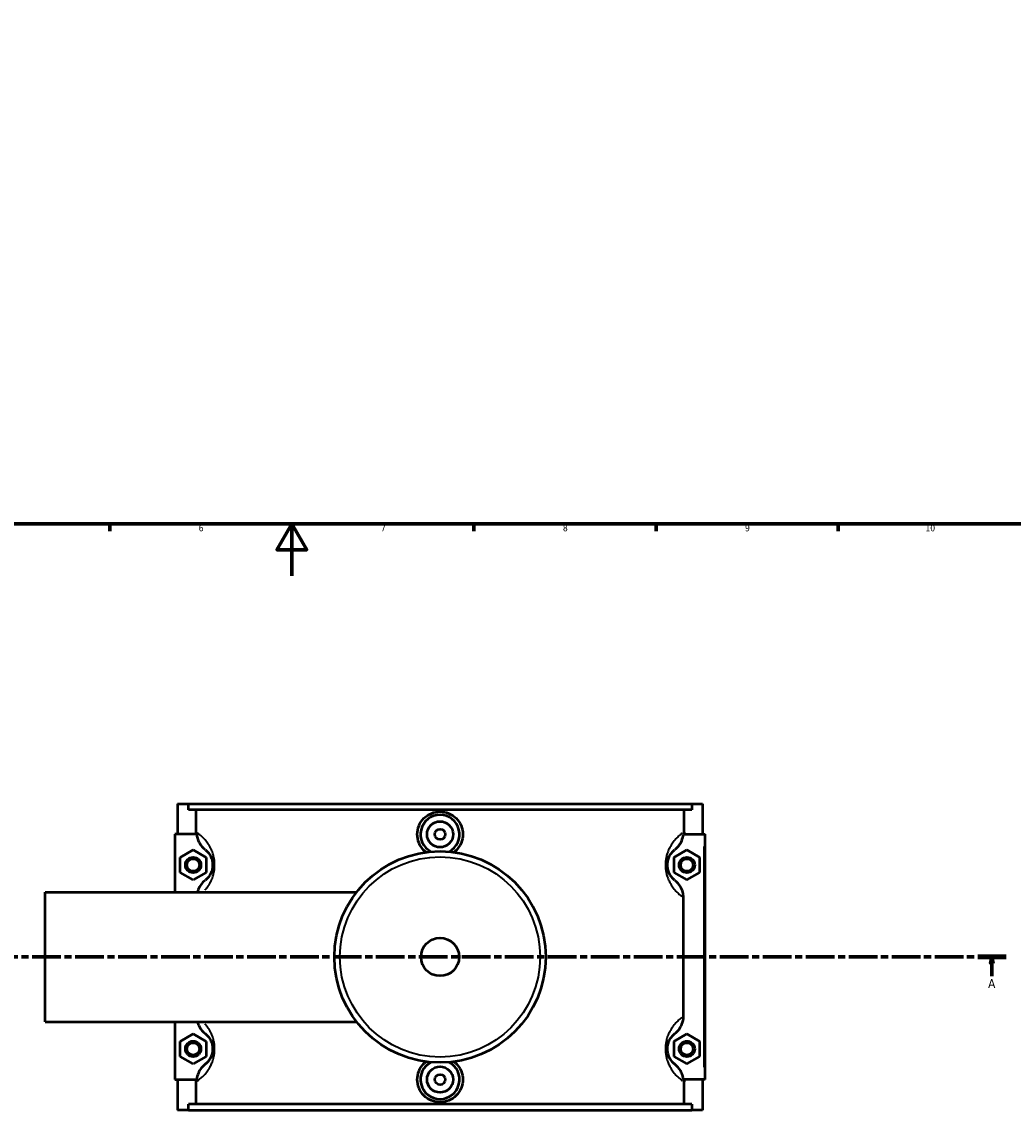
# Model space of a CAD drawing. Header units: millimetres. Extents: x 0 to 974, y -206 to 1211.
# Tile 3 of 8: x 317 to 698, y -206 to 213. Entities that reach past the tile are written whole.
import ezdxf

# ---------------------------------------------------------------- set-up
doc = ezdxf.new("R2010")
doc.units = ezdxf.units.MM
doc.linetypes.add('CHAIN', pattern=[0.3543, 0.2362, -0.0295, 0.0591, -0.0295])
for name, color, linetype, lineweight in [('Border (ISO)', 7, 'Continuous', 70), ('Section Line (ISO)', 7, 'CHAIN', 70), ('Visible (ISO)', 7, 'Continuous', 50), ('Visible Narrow (ISO)', 7, 'Continuous', 35)]:
    doc.layers.add(name, color=color, linetype=linetype, lineweight=lineweight)
doc.styles.add('Label Text (ISO)', font='tahoma.ttf')
doc.styles.add('Note Text (ISO)', font='tahoma.ttf')

# ---------------------------------------------------------------- blocks, each defined once
blk = doc.blocks.new('Borders Default Border')
at = {"layer": 'Border (ISO)'}
for p, q in [((350.42, 20), (350.42, 17.1)), ((490.58, 20), (490.58, 17.1)), ((560.67, 20), (560.67, 17.1)), ((630.75, 20), (630.75, 17.1))]:
    blk.add_line(p, q, dxfattribs=at)
at = {"layer": 'Border (ISO)', "flags": 128}
for points in [[(20, 20), (20, 574), (821, 574), (821, 20), (20, 20)], [(420.5, 0), (420.5, 20), (414.73, 10), (426.27, 10), (420.5, 20)]]:
    blk.add_lwpolyline(points, dxfattribs=at)
at = {"layer": 'Border (ISO)', "color": 232, "true_color": 0xca0064, "char_height": 2.5, "attachment_point": 7, "style": 'Note Text (ISO)'}
for s, insert in [('6', (384.66, 17.05)), ('7', (454.77, 17.1)), ('8', (524.81, 17.04)), ('9', (594.88, 17.05)), ('10', (664.29, 17.05))]:
    blk.add_mtext(s, dxfattribs=dict(at, insert=insert))
blk = doc.blocks.new('2dTransSection0')
at = {"layer": 'Section Line (ISO)', "linetype": 'CHAIN', "ltscale": 46.681}
blk.add_line((270.95, -146.75), (695.37, -146.75), dxfattribs=at)
at = {"layer": 'Section Line (ISO)', "linetype": 'Continuous', "lineweight": 140}
for p, q in [((270.95, -146.75), (281.89, -146.75)), ((684.43, -146.75), (695.37, -146.75))]:
    blk.add_line(p, q, dxfattribs=at)
at = {"layer": 'Section Line (ISO)', "linetype": 'Continuous'}
for p, q in [((276.42, -146.75), (275.92, -149.25)), ((275.92, -149.25), (276.92, -149.25)), ((276.42, -149.25), (276.42, -146.75)), ((276.92, -149.25), (276.42, -146.75)), ((276.42, -154.16), (276.42, -149.25)), ((689.9, -146.75), (689.4, -149.25)), ((689.4, -149.25), (690.4, -149.25)), ((689.9, -149.25), (689.9, -146.75)), ((690.4, -149.25), (689.9, -146.75)), ((689.9, -154.16), (689.9, -149.25))]:
    blk.add_line(p, q, dxfattribs=at)
at = {"layer": 'Section Line (ISO)', "linetype": 'Continuous', "flags": 128}
for points in [[(276.92, -149.25), (276.42, -146.75), (275.92, -149.25), (276.92, -149.25)], [(690.4, -149.25), (689.9, -146.75), (689.4, -149.25), (690.4, -149.25)]]:
    blk.add_lwpolyline(points, dxfattribs=at)
at = {"layer": 'Section Line (ISO)'}
for points in [[(276.92, -149.25), (276.42, -146.75), (275.92, -149.25), (276.92, -149.25)], [(690.4, -149.25), (689.9, -146.75), (689.4, -149.25), (690.4, -149.25)]]:
    blk.add_solid(points, dxfattribs=at)
at = {"layer": 'Section Line (ISO)', "char_height": 3.5, "attachment_point": 7, "style": 'Label Text (ISO)'}
for insert in [(274.93, -158.75), (688.41, -158.75)]:
    blk.add_mtext('A', dxfattribs=dict(at, insert=insert))

msp = doc.modelspace()

# ---------------------------------------------------------------- linework, layer by layer
at = {"layer": 'Visible (ISO)'}
for p, q in [((376.531, -87.754), (376.531, -99.554)), ((376.531, -87.754), (380.695, -87.754)), ((380.695, -87.754), (574.367, -87.754)), ((380.695, -90.114), (380.695, -87.754)), ((574.367, -87.754), (574.367, -90.114)), ((574.367, -87.754), (578.531, -87.754)), ((578.531, -87.754), (578.531, -99.554)), ((574.367, -90.114), (380.695, -90.114)), ((383.638, -98.686), (383.638, -90.114)), ((571.425, -98.686), (571.425, -90.114)), ((383.889, -99.554), (375.531, -99.554)), ((375.531, -99.554), (375.531, -121.754)), ((571.173, -99.554), (579.031, -99.554)), ((579.031, -99.554), (579.531, -99.554)), ((579.531, -193.954), (579.531, -99.554)), ((377.531, -108.467), (382.531, -105.581)), ((377.531, -114.241), (377.531, -108.467)), ((382.531, -105.581), (387.531, -108.467)), ((387.531, -108.467), (387.531, -114.241)), ((572.531, -105.581), (567.531, -108.467)), ((567.531, -108.467), (567.531, -114.241)), ((577.531, -108.467), (572.531, -105.581)), ((577.531, -114.241), (577.531, -108.467)), ((382.531, -117.128), (377.531, -114.241)), ((387.531, -114.241), (382.531, -117.128)), ((567.531, -114.241), (572.531, -117.128)), ((572.531, -117.128), (577.531, -114.241)), ((325.531, -171.754), (325.531, -121.754)), ((325.531, -121.754), (445.457, -121.754)), ((571.206, -169.629), (571.206, -123.879)), ((325.531, -171.754), (445.457, -171.754)), ((375.531, -171.754), (375.531, -193.954)), ((377.531, -179.267), (382.531, -176.381)), ((377.531, -185.041), (377.531, -179.267)), ((382.531, -176.381), (387.531, -179.267)), ((387.531, -179.267), (387.531, -185.041)), ((572.531, -176.381), (567.531, -179.267)), ((567.531, -179.267), (567.531, -185.041)), ((577.531, -179.267), (572.531, -176.381)), ((577.531, -185.041), (577.531, -179.267)), ((382.531, -187.928), (377.531, -185.041)), ((387.531, -185.041), (382.531, -187.928)), ((567.531, -185.041), (572.531, -187.928)), ((572.531, -187.928), (577.531, -185.041)), ((375.531, -193.954), (383.889, -193.954)), ((376.531, -193.954), (376.531, -205.754)), ((383.638, -203.394), (383.638, -194.823)), ((579.031, -193.954), (571.173, -193.954)), ((571.425, -203.394), (571.425, -194.823)), ((578.531, -193.954), (578.531, -205.754)), ((579.531, -193.954), (579.031, -193.954)), ((574.367, -203.394), (380.695, -203.394)), ((380.695, -205.754), (380.695, -203.394)), ((574.367, -203.394), (574.367, -205.754)), ((380.695, -205.754), (376.531, -205.754)), ((380.695, -205.754), (574.367, -205.754)), ((578.531, -205.754), (574.367, -205.754))]:
    msp.add_line(p, q, dxfattribs=at)
for centre, radius in [((477.531, -99.554), 5), ((477.531, -99.554), 2), ((382.531, -111.354), 3), ((477.531, -146.754), 40.667), ((572.531, -111.354), 3), ((382.531, -111.354), 2.4), ((572.531, -111.354), 2.4), ((477.531, -146.754), 7.32), ((382.531, -182.154), 3), ((382.531, -182.154), 2.4), ((572.531, -182.154), 3), ((572.531, -182.154), 2.4), ((477.531, -193.954), 5), ((477.531, -193.954), 2)]:
    msp.add_circle(centre, radius, dxfattribs=at)
for centre, start, end in [((477.531, -99.554), 297.09262, 242.90738), ((477.531, -193.954), 117.09262, 62.90738)]:
    msp.add_arc(centre, 7.5, start, end, dxfattribs=at)
for points, knots in [([(472.158, -106.443), (471.868, -106.219), (471.596, -105.98), (470.566, -104.957), (469.89, -103.976), (468.993, -101.824), (468.771, -100.653), (468.771, -98.455), (468.993, -97.284), (469.89, -95.132), (470.566, -94.151), (472.123, -92.604), (473.107, -91.935), (475.262, -91.047), (476.433, -90.829), (478.629, -90.829), (479.8, -91.047), (481.956, -91.935), (482.94, -92.604), (484.497, -94.151), (485.173, -95.132), (486.07, -97.284), (486.291, -98.455), (486.291, -99.554)], [1.8705015, 1.8705015, 1.8705015, 1.8705015, 1.9767592, 1.9767592, 2.3064215, 2.3064215, 2.6360837, 2.6360837, 2.965746, 2.965746, 3.2954082, 3.2954082, 3.6247669, 3.6247669, 3.9541256, 3.9541256, 4.2834843, 4.2834843, 4.6128429, 4.6128429, 4.9425052, 4.9425052, 5.2721674, 5.2721674, 5.2721674, 5.2721674]), ([(383.889, -99.554), (383.934, -100.052), (384.025, -100.544), (384.341, -101.665), (384.597, -102.28), (385.484, -103.859), (386.244, -104.737), (387.149, -105.444)], [-0.6938751, -0.6938751, -0.6938751, -0.6938751, -0.54363219, -0.54363219, -0.34440996, -0.34440996, 0, 0, 0, 0]), ([(486.291, -99.554), (486.291, -100.653), (486.07, -101.824), (485.173, -103.976), (484.497, -104.957), (483.467, -105.98), (483.194, -106.219), (482.904, -106.443)], [0, 0, 0, 0, 0.32966226, 0.32966226, 0.65932451, 0.65932451, 0.76558225, 0.76558225, 0.76558225, 0.76558225]), ([(567.914, -105.444), (568.476, -105.005), (568.983, -104.499), (569.868, -103.365), (570.242, -102.739), (570.876, -101.271), (571.095, -100.421), (571.173, -99.554)], [-0.74331412, -0.74331412, -0.74331412, -0.74331412, -0.52961225, -0.52961225, -0.31209166, -0.31209166, -0.0501672, -0.0501672, -0.0501672, -0.0501672]), ([(387.149, -105.444), (387.267, -105.536), (387.393, -105.641), (387.7, -105.915), (387.886, -106.095), (388.28, -106.529), (388.489, -106.783), (388.863, -107.324), (389.027, -107.589), (389.29, -108.095), (389.391, -108.312), (389.594, -108.815), (389.694, -109.106), (389.836, -109.64), (389.887, -109.869), (389.967, -110.348), (389.997, -110.598), (390.026, -111.018), (390.031, -111.186), (390.031, -111.354), (390.031, -111.522), (390.026, -111.69), (389.997, -112.11), (389.967, -112.36), (389.887, -112.839), (389.836, -113.069), (389.694, -113.603), (389.594, -113.893), (389.391, -114.396), (389.29, -114.613), (389.027, -115.119), (388.863, -115.384), (388.489, -115.925), (388.28, -116.18), (387.886, -116.613), (387.7, -116.793), (387.393, -117.068), (387.267, -117.172), (387.149, -117.264)], [0.9250872, 0.9250872, 0.9250872, 0.9250872, 1.2377858, 1.2377858, 1.6451547, 1.6451547, 2.0594948, 2.0594948, 2.3782179, 2.3782179, 2.5869841, 2.5869841, 2.8203842, 2.8203842, 2.980182, 2.980182, 3.140006, 3.140006, 3.2440869, 3.2440869, 3.2440869, 3.3481679, 3.3481679, 3.5079919, 3.5079919, 3.6677896, 3.6677896, 3.9011898, 3.9011898, 4.109956, 4.109956, 4.4286791, 4.4286791, 4.8430191, 4.8430191, 5.2503881, 5.2503881, 5.5630867, 5.5630867, 5.5630867, 5.5630867]), ([(567.914, -117.264), (567.796, -117.172), (567.669, -117.068), (567.362, -116.793), (567.176, -116.613), (566.782, -116.18), (566.574, -115.925), (566.2, -115.384), (566.035, -115.119), (565.773, -114.613), (565.671, -114.396), (565.468, -113.893), (565.369, -113.603), (565.226, -113.069), (565.176, -112.839), (565.095, -112.36), (565.065, -112.11), (565.037, -111.69), (565.031, -111.522), (565.031, -111.354), (565.031, -111.186), (565.037, -111.018), (565.065, -110.598), (565.095, -110.348), (565.176, -109.869), (565.226, -109.64), (565.369, -109.106), (565.468, -108.815), (565.671, -108.312), (565.773, -108.095), (566.035, -107.589), (566.2, -107.324), (566.574, -106.783), (566.782, -106.529), (567.176, -106.095), (567.362, -105.915), (567.669, -105.641), (567.796, -105.536), (567.914, -105.444)], [0.9250871, 0.9250871, 0.9250871, 0.9250871, 1.2377855, 1.2377855, 1.6451549, 1.6451549, 2.0594949, 2.0594949, 2.3782179, 2.3782179, 2.5869841, 2.5869841, 2.8203842, 2.8203842, 2.980182, 2.980182, 3.140006, 3.140006, 3.2440869, 3.2440869, 3.2440869, 3.3481679, 3.3481679, 3.5079918, 3.5079918, 3.6677896, 3.6677896, 3.9011898, 3.9011898, 4.1099559, 4.1099559, 4.4286789, 4.4286789, 4.8430189, 4.8430189, 5.2503883, 5.2503883, 5.5630867, 5.5630867, 5.5630867, 5.5630867]), ([(387.149, -117.264), (386.556, -117.727), (386.025, -118.264), (385.108, -119.471), (384.727, -120.139), (384.325, -121.146), (384.224, -121.448), (384.141, -121.754)], [-0.76585895, -0.76585895, -0.76585895, -0.76585895, -0.54066017, -0.54066017, -0.31131092, -0.31131092, -0.2157442, -0.2157442, -0.2157442, -0.2157442]), ([(571.206, -123.879), (571.206, -123.174), (571.113, -122.472), (570.75, -121.113), (570.484, -120.461), (569.578, -118.849), (568.819, -117.971), (567.914, -117.264)], [-0.76665576, -0.76665576, -0.76665576, -0.76665576, -0.55488933, -0.55488933, -0.34440996, -0.34440996, 0, 0, 0, 0]), ([(384.141, -171.754), (384.322, -172.419), (384.585, -173.058), (385.484, -174.659), (386.244, -175.537), (387.149, -176.244)], [-0.55116301, -0.55116301, -0.55116301, -0.55116301, -0.34440996, -0.34440996, 0, 0, 0, 0]), ([(567.914, -176.244), (568.506, -175.781), (569.037, -175.245), (569.955, -174.037), (570.335, -173.369), (571.004, -171.694), (571.206, -170.667), (571.206, -169.629)], [-0.76585895, -0.76585895, -0.76585895, -0.76585895, -0.54066017, -0.54066017, -0.31131092, -0.31131092, 0, 0, 0, 0]), ([(387.149, -176.244), (387.267, -176.336), (387.393, -176.441), (387.7, -176.715), (387.886, -176.895), (388.28, -177.329), (388.489, -177.583), (388.863, -178.124), (389.027, -178.389), (389.29, -178.895), (389.391, -179.112), (389.594, -179.615), (389.694, -179.906), (389.836, -180.44), (389.887, -180.669), (389.967, -181.148), (389.997, -181.398), (390.026, -181.818), (390.031, -181.986), (390.031, -182.154), (390.031, -182.322), (390.026, -182.49), (389.997, -182.91), (389.967, -183.16), (389.887, -183.639), (389.836, -183.869), (389.694, -184.403), (389.594, -184.693), (389.391, -185.196), (389.29, -185.413), (389.027, -185.919), (388.863, -186.184), (388.489, -186.725), (388.28, -186.98), (387.886, -187.413), (387.7, -187.593), (387.393, -187.868), (387.267, -187.972), (387.149, -188.064)], [0.9250872, 0.9250872, 0.9250872, 0.9250872, 1.2377858, 1.2377858, 1.6451547, 1.6451547, 2.0594948, 2.0594948, 2.3782179, 2.3782179, 2.5869841, 2.5869841, 2.8203842, 2.8203842, 2.980182, 2.980182, 3.140006, 3.140006, 3.2440869, 3.2440869, 3.2440869, 3.3481679, 3.3481679, 3.5079919, 3.5079919, 3.6677896, 3.6677896, 3.9011898, 3.9011898, 4.109956, 4.109956, 4.4286791, 4.4286791, 4.8430191, 4.8430191, 5.2503881, 5.2503881, 5.5630867, 5.5630867, 5.5630867, 5.5630867]), ([(567.914, -188.064), (567.796, -187.972), (567.669, -187.868), (567.362, -187.593), (567.176, -187.413), (566.782, -186.98), (566.574, -186.725), (566.2, -186.184), (566.035, -185.919), (565.773, -185.413), (565.671, -185.196), (565.468, -184.693), (565.369, -184.403), (565.226, -183.869), (565.176, -183.639), (565.095, -183.16), (565.065, -182.91), (565.037, -182.49), (565.031, -182.322), (565.031, -182.154), (565.031, -181.986), (565.037, -181.818), (565.065, -181.398), (565.095, -181.148), (565.176, -180.669), (565.226, -180.44), (565.369, -179.906), (565.468, -179.615), (565.671, -179.112), (565.773, -178.895), (566.035, -178.389), (566.2, -178.124), (566.574, -177.583), (566.782, -177.329), (567.176, -176.895), (567.362, -176.715), (567.669, -176.441), (567.796, -176.336), (567.914, -176.244)], [0.9250871, 0.9250871, 0.9250871, 0.9250871, 1.2377855, 1.2377855, 1.6451549, 1.6451549, 2.0594949, 2.0594949, 2.3782179, 2.3782179, 2.5869841, 2.5869841, 2.8203842, 2.8203842, 2.980182, 2.980182, 3.140006, 3.140006, 3.2440869, 3.2440869, 3.2440869, 3.3481679, 3.3481679, 3.5079918, 3.5079918, 3.6677896, 3.6677896, 3.9011898, 3.9011898, 4.1099559, 4.1099559, 4.4286789, 4.4286789, 4.8430189, 4.8430189, 5.2503883, 5.2503883, 5.5630867, 5.5630867, 5.5630867, 5.5630867]), ([(387.149, -188.064), (386.587, -188.503), (386.08, -189.009), (385.194, -190.143), (384.821, -190.769), (384.186, -192.237), (383.968, -193.087), (383.889, -193.954)], [-0.74331412, -0.74331412, -0.74331412, -0.74331412, -0.52961225, -0.52961225, -0.31209166, -0.31209166, -0.0501672, -0.0501672, -0.0501672, -0.0501672]), ([(486.291, -193.954), (486.291, -195.053), (486.07, -196.224), (485.173, -198.376), (484.497, -199.357), (482.94, -200.904), (481.956, -201.573), (479.8, -202.461), (478.629, -202.679), (476.433, -202.679), (475.262, -202.461), (473.107, -201.573), (472.123, -200.904), (470.566, -199.357), (469.89, -198.376), (468.993, -196.224), (468.771, -195.053), (468.771, -193.954), (468.771, -192.855), (468.993, -191.684), (469.89, -189.532), (470.566, -188.551), (471.596, -187.528), (471.868, -187.289), (472.158, -187.066)], [2.6360837, 2.6360837, 2.6360837, 2.6360837, 2.965746, 2.965746, 3.2954082, 3.2954082, 3.6247669, 3.6247669, 3.9541256, 3.9541256, 4.2834843, 4.2834843, 4.6128429, 4.6128429, 4.9425052, 4.9425052, 5.2721674, 5.2721674, 5.2721674, 5.6018297, 5.6018297, 5.931492, 5.931492, 6.0377497, 6.0377497, 6.0377497, 6.0377497]), ([(482.904, -187.066), (483.194, -187.289), (483.467, -187.528), (484.497, -188.551), (485.173, -189.532), (486.07, -191.684), (486.291, -192.855), (486.291, -193.954)], [7.14266892, 7.14266892, 7.14266892, 7.14266892, 7.24892666, 7.24892666, 7.57858892, 7.57858892, 7.90825117, 7.90825117, 7.90825117, 7.90825117]), ([(571.173, -193.954), (571.128, -193.457), (571.037, -192.964), (570.722, -191.843), (570.465, -191.228), (569.578, -189.649), (568.819, -188.771), (567.914, -188.064)], [-0.6938751, -0.6938751, -0.6938751, -0.6938751, -0.54363219, -0.54363219, -0.34440996, -0.34440996, 0, 0, 0, 0])]:
    msp.add_open_spline(points, degree=3, knots=knots, dxfattribs=at)
for points in [[(383.685, -99.554), (383.654, -99.266), (383.638, -98.976), (383.638, -98.686)], [(571.425, -98.686), (571.425, -98.976), (571.409, -99.266), (571.378, -99.554)], [(383.638, -194.823), (383.638, -194.532), (383.654, -194.242), (383.685, -193.954)], [(571.378, -193.954), (571.409, -194.242), (571.425, -194.532), (571.425, -194.823)]]:
    msp.add_open_spline(points, degree=3, dxfattribs=at)
at = {"layer": 'Visible Narrow (ISO)'}
msp.add_line((579.031, -104.274), (579.031, -189.234), dxfattribs=at)
msp.add_circle((477.531, -146.754), 38.525, dxfattribs=at)
for points, knots in [([(387.128, -121.004), (387.35, -120.747), (387.576, -120.47), (388.17, -119.683), (388.54, -119.135), (389.132, -118.09), (389.361, -117.641), (389.818, -116.602), (390.043, -116.001), (390.364, -114.897), (390.478, -114.423), (390.66, -113.433), (390.728, -112.917), (390.791, -112.048), (390.804, -111.701), (390.804, -111.354), (390.804, -111.007), (390.791, -110.66), (390.728, -109.791), (390.66, -109.275), (390.478, -108.285), (390.364, -107.811), (390.043, -106.707), (389.818, -106.107), (389.361, -105.068), (389.132, -104.618), (388.54, -103.573), (388.17, -103.025), (387.327, -101.907), (386.856, -101.382), (385.968, -100.486), (385.549, -100.113), (384.791, -99.493), (384.449, -99.238), (384.133, -99.018)], [-4.626189, -4.626189, -4.626189, -4.626189, -4.4286791, -4.4286791, -4.109956, -4.109956, -3.9011898, -3.9011898, -3.6677896, -3.6677896, -3.5079919, -3.5079919, -3.3481679, -3.3481679, -3.2440869, -3.2440869, -3.2440869, -3.140006, -3.140006, -2.980182, -2.980182, -2.8203842, -2.8203842, -2.5869841, -2.5869841, -2.3782179, -2.3782179, -2.0594948, -2.0594948, -1.6451547, -1.6451547, -1.2377858, -1.2377858, -0.8571293, -0.8571293, -0.8571293, -0.8571293]), ([(570.815, -99.099), (570.532, -99.3), (570.228, -99.529), (569.514, -100.113), (569.094, -100.486), (568.206, -101.382), (567.736, -101.907), (566.893, -103.025), (566.523, -103.573), (565.93, -104.618), (565.701, -105.068), (565.244, -106.107), (565.019, -106.707), (564.698, -107.811), (564.584, -108.285), (564.402, -109.275), (564.335, -109.791), (564.271, -110.66), (564.258, -111.007), (564.258, -111.354), (564.258, -111.701), (564.271, -112.048), (564.335, -112.917), (564.402, -113.433), (564.584, -114.423), (564.698, -114.897), (565.019, -116.001), (565.244, -116.602), (565.701, -117.641), (565.93, -118.09), (566.523, -119.135), (566.893, -119.683), (567.736, -120.801), (568.206, -121.327), (569.094, -122.223), (569.514, -122.595), (570.137, -123.105), (570.358, -123.276), (570.569, -123.432)], [-5.5855483, -5.5855483, -5.5855483, -5.5855483, -5.2503883, -5.2503883, -4.8430189, -4.8430189, -4.4286789, -4.4286789, -4.1099559, -4.1099559, -3.9011898, -3.9011898, -3.6677896, -3.6677896, -3.5079918, -3.5079918, -3.3481679, -3.3481679, -3.2440869, -3.2440869, -3.2440869, -3.140006, -3.140006, -2.980182, -2.980182, -2.8203842, -2.8203842, -2.5869841, -2.5869841, -2.3782179, -2.3782179, -2.0594949, -2.0594949, -1.6451549, -1.6451549, -1.2377855, -1.2377855, -0.9975561, -0.9975561, -0.9975561, -0.9975561]), ([(570.569, -170.076), (570.358, -170.232), (570.137, -170.403), (569.514, -170.913), (569.094, -171.286), (568.206, -172.182), (567.736, -172.707), (566.893, -173.825), (566.523, -174.373), (565.93, -175.418), (565.701, -175.868), (565.244, -176.907), (565.019, -177.507), (564.698, -178.611), (564.584, -179.085), (564.402, -180.075), (564.335, -180.591), (564.271, -181.46), (564.258, -181.807), (564.258, -182.154), (564.258, -182.501), (564.271, -182.848), (564.335, -183.717), (564.402, -184.233), (564.584, -185.223), (564.698, -185.697), (565.019, -186.801), (565.244, -187.402), (565.701, -188.441), (565.93, -188.89), (566.523, -189.935), (566.893, -190.483), (567.736, -191.601), (568.206, -192.127), (569.094, -193.023), (569.514, -193.395), (570.228, -193.98), (570.532, -194.209), (570.815, -194.41)], [-5.4906177, -5.4906177, -5.4906177, -5.4906177, -5.2503883, -5.2503883, -4.8430189, -4.8430189, -4.4286789, -4.4286789, -4.1099559, -4.1099559, -3.9011898, -3.9011898, -3.6677896, -3.6677896, -3.5079918, -3.5079918, -3.3481679, -3.3481679, -3.2440869, -3.2440869, -3.2440869, -3.140006, -3.140006, -2.980182, -2.980182, -2.8203842, -2.8203842, -2.5869841, -2.5869841, -2.3782179, -2.3782179, -2.0594949, -2.0594949, -1.6451549, -1.6451549, -1.2377855, -1.2377855, -0.9026255, -0.9026255, -0.9026255, -0.9026255]), ([(384.133, -194.49), (384.449, -194.27), (384.791, -194.016), (385.549, -193.395), (385.968, -193.023), (386.856, -192.127), (387.327, -191.601), (388.17, -190.483), (388.54, -189.935), (389.132, -188.89), (389.361, -188.441), (389.818, -187.402), (390.043, -186.801), (390.364, -185.697), (390.478, -185.223), (390.66, -184.233), (390.728, -183.717), (390.791, -182.848), (390.804, -182.501), (390.804, -182.154), (390.804, -181.807), (390.791, -181.46), (390.728, -180.591), (390.66, -180.075), (390.478, -179.085), (390.364, -178.611), (390.043, -177.507), (389.818, -176.907), (389.361, -175.868), (389.132, -175.418), (388.54, -174.373), (388.17, -173.825), (387.576, -173.038), (387.35, -172.761), (387.128, -172.504)], [-5.6310446, -5.6310446, -5.6310446, -5.6310446, -5.2503881, -5.2503881, -4.8430191, -4.8430191, -4.4286791, -4.4286791, -4.109956, -4.109956, -3.9011898, -3.9011898, -3.6677896, -3.6677896, -3.5079919, -3.5079919, -3.3481679, -3.3481679, -3.2440869, -3.2440869, -3.2440869, -3.140006, -3.140006, -2.980182, -2.980182, -2.8203842, -2.8203842, -2.5869841, -2.5869841, -2.3782179, -2.3782179, -2.0594948, -2.0594948, -1.8619849, -1.8619849, -1.8619849, -1.8619849])]:
    msp.add_open_spline(points, degree=3, knots=knots, dxfattribs=at)

# ---------------------------------------------------------------- block references
msp.add_blockref('Borders Default Border', (0, 0))
at = {"layer": 'Section Line (ISO)'}
msp.add_blockref('2dTransSection0', (0, 0), dxfattribs=at)

doc.saveas('drawing.dxf')
